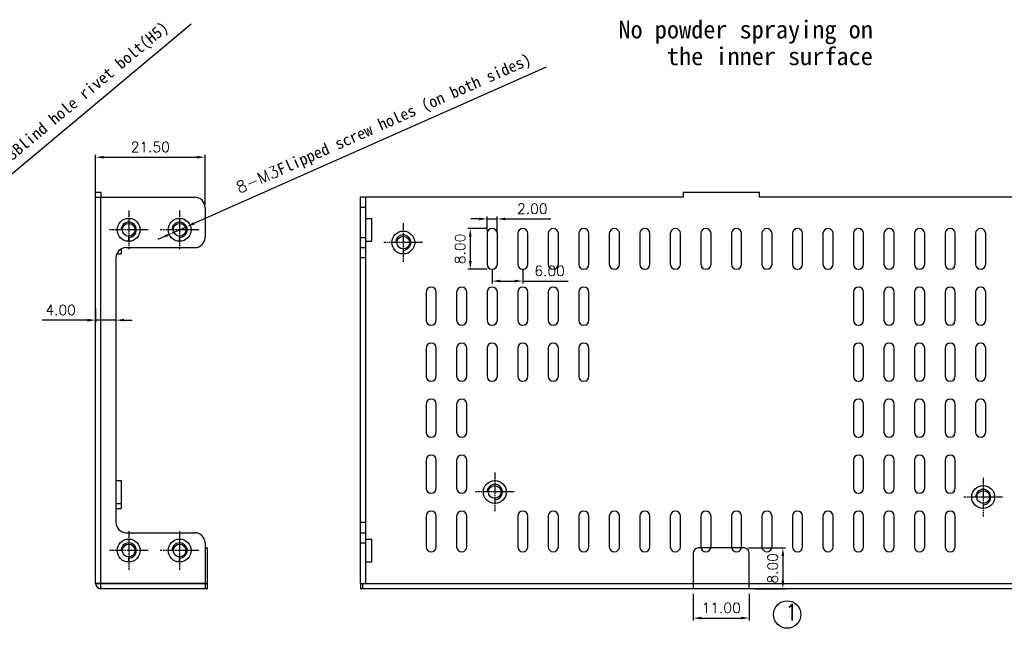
# Model space of a CAD drawing. Header units: millimetres. Extents: x 3323 to 3905, y -1050 to -642.
# Tile 5 of 12: x 3611 to 3804, y -874 to -755. Entities that reach past the tile are written whole.
import ezdxf

# ---------------------------------------------------------------- set-up
doc = ezdxf.new("R2010")
doc.units = ezdxf.units.MM
doc.linetypes.add('PHANTOM', pattern=[0.8, 0.45, -0.05, 0.1, -0.05, 0.1, -0.05])
doc.layers.add('DEFAULT_3', color=7, linetype='PHANTOM')
doc.layers.add('标注层', color=7, linetype='Continuous')
doc.styles.get("Standard").update_dxf_attribs({"font": 'txt', "bigfont": 'gbcbig.shx'})
doc.dimstyles.new('T2', dxfattribs={"dimtxt": 2, "dimasz": 1.6, "dimexe": 0.5, "dimexo": 1, "dimgap": 1, "dimtad": 1, "dimzin": 1, "dimdsep": 46, "dimtxsty": 'Standard', "dimcen": 0.5, "dimclrd": 4, "dimclre": 4, "dimclrt": 7, "dimadec": 1, "dimazin": 2, "dimtfac": 1, "dimtmove": 0, "dimatfit": 3, "dimfxl": 1.25, "dimarcsym": 0})

# ---------------------------------------------------------------- blocks, each defined once
blk = doc.blocks.new('*D21')
at = {"layer": 'Defpoints', "color": 0, "transparency": 16777216}
for p in [(3591.83, -799.33), (3594.13, -797.4)]:
    blk.add_point(p, dxfattribs=at)
at = {"layer": '标注层', "color": 4, "lineweight": -2, "transparency": 16777216}
for p, q in [((3644.33, -755.44), (3595.36, -796.38)), ((3591.83, -799.33), (3594.13, -797.4)), ((3590.6, -800.35), (3589.38, -801.38))]:
    blk.add_line(p, q, dxfattribs=at)
at = {"layer": '标注层', "color": 4, "transparency": 16777216}
for points in [[(3595.19, -796.17), (3595.53, -796.58), (3594.13, -797.4)], [(3590.43, -800.15), (3590.78, -800.56), (3591.83, -799.33)]]:
    blk.add_solid(points, dxfattribs=at)
at = {"layer": '标注层', "color": 7, "transparency": 16777216, "insert": (3622.33, -770.26), "char_height": 2, "attachment_point": 5, "rotation": 39.8984}
blk.add_mtext('{\\fKaiTi_GB2312|b0|i0|c134|p49;\\H1.1383x;4-M3\\fSimSun|b0|i0|c134|p2;Blind hole rivet bolt\\fKaiTi_GB2312|b0|i0|c134|p49;(H5)}', dxfattribs=at)
blk = doc.blocks.new('*D23')
at = {"layer": 'Defpoints', "color": 0, "transparency": 16777216}
for p in [(3704.52, -793.73), (3702.52, -797.16), (3704.52, -797.16)]:
    blk.add_point(p, dxfattribs=at)
at = {"layer": '标注层', "color": 4, "lineweight": -2, "transparency": 16777216}
for p, q in [((3702.52, -796.16), (3702.52, -793.23)), ((3704.52, -796.16), (3704.52, -793.23)), ((3700.92, -793.73), (3699.32, -793.73)), ((3702.52, -793.73), (3704.52, -793.73)), ((3706.12, -793.73), (3715.06, -793.73))]:
    blk.add_line(p, q, dxfattribs=at)
at = {"layer": '标注层', "color": 4, "transparency": 16777216}
for points in [[(3700.92, -793.46), (3700.92, -794), (3702.52, -793.73)], [(3706.12, -793.46), (3706.12, -794), (3704.52, -793.73)]]:
    blk.add_solid(points, dxfattribs=at)
at = {"layer": '标注层', "color": 7, "transparency": 16777216, "insert": (3711.39, -791.73), "char_height": 2, "attachment_point": 5}
blk.add_mtext('2.00', dxfattribs=at)
blk = doc.blocks.new('*D24')
at = {"layer": 'Defpoints', "color": 0, "transparency": 16777216}
for p in [(3703.52, -795.62), (3699.21, -803.62), (3703.52, -803.62)]:
    blk.add_point(p, dxfattribs=at)
at = {"layer": '标注层', "color": 4, "lineweight": -2, "transparency": 16777216}
for p, q in [((3702.52, -795.62), (3698.71, -795.62)), ((3699.21, -797.22), (3699.21, -802.02)), ((3702.52, -803.62), (3698.71, -803.62))]:
    blk.add_line(p, q, dxfattribs=at)
at = {"layer": '标注层', "color": 4, "transparency": 16777216}
for points in [[(3698.94, -797.22), (3699.47, -797.22), (3699.21, -795.62)], [(3698.94, -802.02), (3699.47, -802.02), (3699.21, -803.62)]]:
    blk.add_solid(points, dxfattribs=at)
at = {"layer": '标注层', "color": 7, "transparency": 16777216, "insert": (3697.21, -799.62), "char_height": 2, "attachment_point": 5, "rotation": 90}
blk.add_mtext('8.00', dxfattribs=at)
blk = doc.blocks.new('*D25')
at = {"layer": 'Defpoints', "color": 0, "transparency": 16777216}
for p in [(3703.52, -802.62), (3709.52, -802.62), (3709.52, -805.94)]:
    blk.add_point(p, dxfattribs=at)
at = {"layer": '标注层', "color": 4, "lineweight": -2, "transparency": 16777216}
for p, q in [((3703.52, -803.62), (3703.52, -806.44)), ((3709.52, -803.62), (3709.52, -806.44)), ((3705.12, -805.94), (3707.92, -805.94)), ((3709.52, -805.94), (3718.46, -805.94))]:
    blk.add_line(p, q, dxfattribs=at)
at = {"layer": '标注层', "color": 4, "transparency": 16777216}
for points in [[(3705.12, -805.67), (3705.12, -806.2), (3703.52, -805.94)], [(3707.92, -805.67), (3707.92, -806.2), (3709.52, -805.94)]]:
    blk.add_solid(points, dxfattribs=at)
at = {"layer": '标注层', "color": 7, "transparency": 16777216, "insert": (3714.79, -803.94), "char_height": 2, "attachment_point": 5}
blk.add_mtext('6.00', dxfattribs=at)
blk = doc.blocks.new('*D1230')
at = {"layer": 'Defpoints', "color": 0, "transparency": 16777216}
for p in [(3647.06, -781.61), (3625.56, -791.92), (3647.06, -791.92)]:
    blk.add_point(p, dxfattribs=at)
at = {"layer": '标注层', "color": 4, "lineweight": -2, "transparency": 16777216}
for p, q in [((3625.56, -790.92), (3625.56, -781.11)), ((3627.16, -781.61), (3645.46, -781.61)), ((3647.06, -790.92), (3647.06, -781.11))]:
    blk.add_line(p, q, dxfattribs=at)
at = {"layer": '标注层', "color": 4, "transparency": 16777216}
for points in [[(3627.16, -781.34), (3627.16, -781.87), (3625.56, -781.61)], [(3645.46, -781.34), (3645.46, -781.87), (3647.06, -781.61)]]:
    blk.add_solid(points, dxfattribs=at)
at = {"layer": '标注层', "color": 7, "transparency": 16777216, "insert": (3636.31, -779.61), "char_height": 2, "attachment_point": 5}
blk.add_mtext('21.50', dxfattribs=at)
blk = doc.blocks.new('*D1234')
at = {"layer": 'Defpoints', "color": 0, "transparency": 16777216}
for p in [(3643.43, -795.26), (3640.69, -796.47)]:
    blk.add_point(p, dxfattribs=at)
at = {"layer": '标注层', "color": 4, "lineweight": -2, "transparency": 16777216}
for p, q in [((3714.1, -763.89), (3644.89, -794.61)), ((3640.69, -796.47), (3643.43, -795.26)), ((3639.23, -797.12), (3637.76, -797.77))]:
    blk.add_line(p, q, dxfattribs=at)
at = {"layer": '标注层', "color": 4, "transparency": 16777216}
for points in [[(3644.78, -794.36), (3645, -794.85), (3643.43, -795.26)], [(3639.12, -796.88), (3639.33, -797.37), (3640.69, -796.47)]]:
    blk.add_solid(points, dxfattribs=at)
at = {"layer": '标注层', "color": 7, "transparency": 16777216, "insert": (3682.29, -775.25), "char_height": 2, "attachment_point": 5, "rotation": 23.9329}
blk.add_mtext('{\\H1.1383x;8-M3\\fSimSun|b0|i0|c134|p2;Flipped screw holes (on both sides)}', dxfattribs=at)
blk = doc.blocks.new('*D1231')
at = {"layer": 'Defpoints', "color": 0, "transparency": 16777216}
for p in [(3625.56, -810.34), (3629.56, -810.34), (3625.56, -813.61)]:
    blk.add_point(p, dxfattribs=at)
at = {"layer": '标注层', "color": 4, "lineweight": -2, "transparency": 16777216}
for p, q in [((3625.56, -811.34), (3625.56, -814.11)), ((3629.56, -811.34), (3629.56, -814.11)), ((3623.96, -813.61), (3615.03, -813.61)), ((3629.56, -813.61), (3625.56, -813.61)), ((3631.16, -813.61), (3632.76, -813.61))]:
    blk.add_line(p, q, dxfattribs=at)
at = {"layer": '标注层', "color": 4, "transparency": 16777216}
for points in [[(3623.96, -813.35), (3623.96, -813.88), (3625.56, -813.61)], [(3631.16, -813.35), (3631.16, -813.88), (3629.56, -813.61)]]:
    blk.add_solid(points, dxfattribs=at)
at = {"layer": '标注层', "color": 7, "transparency": 16777216, "insert": (3618.69, -811.61), "char_height": 2, "attachment_point": 5}
blk.add_mtext('4.00', dxfattribs=at)
blk = doc.blocks.new('*D1235')
at = {"layer": 'Defpoints', "color": 0, "transparency": 16777216}
for p in [(3743.02, -866.37), (3754.02, -866.37), (3754.02, -872.14)]:
    blk.add_point(p, dxfattribs=at)
at = {"layer": '标注层', "color": 4, "lineweight": -2, "transparency": 16777216}
for p, q in [((3743.02, -867.37), (3743.02, -872.64)), ((3754.02, -867.37), (3754.02, -872.64)), ((3744.62, -872.14), (3752.42, -872.14))]:
    blk.add_line(p, q, dxfattribs=at)
at = {"layer": '标注层', "color": 4, "transparency": 16777216}
for points in [[(3744.62, -871.88), (3744.62, -872.41), (3743.02, -872.14)], [(3752.42, -871.88), (3752.42, -872.41), (3754.02, -872.14)]]:
    blk.add_solid(points, dxfattribs=at)
at = {"layer": '标注层', "color": 7, "transparency": 16777216, "insert": (3748.52, -870.14), "char_height": 2, "attachment_point": 5}
blk.add_mtext('11.00', dxfattribs=at)
blk = doc.blocks.new('*D1236')
at = {"layer": 'Defpoints', "color": 0, "transparency": 16777216}
for p in [(3752.86, -858.37), (3754.02, -866.37), (3760.65, -866.37)]:
    blk.add_point(p, dxfattribs=at)
at = {"layer": '标注层', "color": 4, "lineweight": -2, "transparency": 16777216}
for p, q in [((3753.86, -858.37), (3761.15, -858.37)), ((3760.65, -859.97), (3760.65, -864.77)), ((3755.02, -866.37), (3761.15, -866.37))]:
    blk.add_line(p, q, dxfattribs=at)
at = {"layer": '标注层', "color": 4, "transparency": 16777216}
for points in [[(3760.39, -859.97), (3760.92, -859.97), (3760.65, -858.37)], [(3760.39, -864.77), (3760.92, -864.77), (3760.65, -866.37)]]:
    blk.add_solid(points, dxfattribs=at)
at = {"layer": '标注层', "color": 7, "transparency": 16777216, "insert": (3758.65, -862.37), "char_height": 2, "attachment_point": 5, "rotation": 90}
blk.add_mtext('8.00', dxfattribs=at)

msp = doc.modelspace()

# ---------------------------------------------------------------- linework, layer by layer
at = {"color": 7}
for p, q in [((3625.559, -865.366), (3625.559, -788.516)), ((3626.559, -788.516), (3625.559, -788.516)), ((3625.559, -789.466), (3645.059, -789.466)), ((3626.559, -865.316), (3626.559, -789.466)), ((3677.623, -865.316), (3677.623, -789.466)), ((3678.623, -789.466), (3677.623, -789.466)), ((3647.059, -791.466), (3647.059, -797.366)), ((3678.623, -791.466), (3677.623, -791.466)), ((3632.059, -793.616), (3632.059, -794.616)), ((3642.059, -793.616), (3642.059, -794.616)), ((3632.059, -798.116), (3632.059, -797.116)), ((3642.059, -798.116), (3642.059, -797.116)), ((3677.623, -797.366), (3678.623, -797.366)), ((3684.773, -798.366), (3683.773, -798.366)), ((3688.273, -798.366), (3687.273, -798.366)), ((3631.559, -799.366), (3645.059, -799.366)), ((3677.623, -799.366), (3678.623, -799.366)), ((3629.559, -801.366), (3629.559, -853.366)), ((3678.623, -801.366), (3677.623, -801.366)), ((3702.773, -847.366), (3701.773, -847.366)), ((3706.273, -847.366), (3705.273, -847.366)), ((3798.773, -848.366), (3797.773, -848.366)), ((3802.273, -848.366), (3801.273, -848.366)), ((3678.623, -853.366), (3677.623, -853.366)), ((3631.559, -855.366), (3645.059, -855.366)), ((3677.623, -855.366), (3678.623, -855.366)), ((3632.059, -856.616), (3632.059, -857.616)), ((3642.059, -856.616), (3642.059, -857.616)), ((3647.059, -857.366), (3647.059, -865.316)), ((3677.623, -857.366), (3678.623, -857.366)), ((3647.459, -858.366), (3647.059, -858.366)), ((3647.459, -858.366), (3647.459, -866.366)), ((3753.023, -858.366), (3744.023, -858.366)), ((3632.059, -861.116), (3632.059, -860.116)), ((3642.059, -861.116), (3642.059, -860.116)), ((3743.023, -859.366), (3743.023, -866.366)), ((3754.023, -866.366), (3754.023, -859.366)), ((3647.059, -865.316), (3625.559, -865.316)), ((3625.559, -865.366), (3626.559, -865.366)), ((3626.559, -866.366), (3626.559, -865.366)), ((3647.459, -866.366), (3626.559, -866.366)), ((3647.059, -865.366), (3647.059, -866.366)), ((3677.623, -865.316), (3678.623, -865.316)), ((3677.623, -865.366), (3677.623, -866.366)), ((3819.423, -866.366), (3677.623, -866.366)), ((3678.023, -865.366), (3678.023, -866.366))]:
    msp.add_line(p, q, dxfattribs=at)
at = {"color": 3}
for p, q in [((3626.559, -788.516), (3626.559, -789.466)), ((3678.623, -789.466), (3678.623, -865.316)), ((3741.023, -789.466), (3678.623, -789.466)), ((3741.023, -788.516), (3741.023, -789.466)), ((3756.023, -788.516), (3741.023, -788.516)), ((3756.023, -789.466), (3756.023, -788.516)), ((3818.423, -789.466), (3756.023, -789.466)), ((3678.623, -793.616), (3679.823, -793.616)), ((3679.823, -798.116), (3679.823, -793.616)), ((3702.523, -796.616), (3702.523, -802.616)), ((3704.523, -802.616), (3704.523, -796.616)), ((3708.523, -796.616), (3708.523, -802.616)), ((3710.523, -802.616), (3710.523, -796.616)), ((3714.523, -796.616), (3714.523, -802.616)), ((3716.523, -802.616), (3716.523, -796.616)), ((3720.523, -796.616), (3720.523, -802.616)), ((3722.523, -802.616), (3722.523, -796.616)), ((3726.523, -796.616), (3726.523, -802.616)), ((3728.523, -802.616), (3728.523, -796.616)), ((3732.523, -796.616), (3732.523, -802.616)), ((3734.523, -802.616), (3734.523, -796.616)), ((3738.523, -796.616), (3738.523, -802.616)), ((3740.523, -802.616), (3740.523, -796.616)), ((3744.523, -796.616), (3744.523, -802.616)), ((3746.523, -802.616), (3746.523, -796.616)), ((3750.523, -796.616), (3750.523, -802.616)), ((3752.523, -802.616), (3752.523, -796.616)), ((3756.523, -796.616), (3756.523, -802.616)), ((3758.523, -802.616), (3758.523, -796.616)), ((3762.523, -796.616), (3762.523, -802.616)), ((3764.523, -802.616), (3764.523, -796.616)), ((3768.523, -796.616), (3768.523, -802.616)), ((3770.523, -802.616), (3770.523, -796.616)), ((3774.523, -796.616), (3774.523, -802.616)), ((3776.523, -802.616), (3776.523, -796.616)), ((3780.523, -796.616), (3780.523, -802.616)), ((3782.523, -802.616), (3782.523, -796.616)), ((3786.523, -796.616), (3786.523, -802.616)), ((3788.523, -802.616), (3788.523, -796.616)), ((3792.523, -796.616), (3792.523, -802.616)), ((3794.523, -802.616), (3794.523, -796.616)), ((3798.523, -796.616), (3798.523, -802.616)), ((3800.523, -802.616), (3800.523, -796.616)), ((3678.623, -798.116), (3679.823, -798.116)), ((3629.708, -800.616), (3630.559, -800.616)), ((3630.559, -799.634), (3630.559, -800.616)), ((3690.523, -808.116), (3690.523, -813.616)), ((3692.523, -813.616), (3692.523, -808.116)), ((3696.523, -808.116), (3696.523, -813.616)), ((3698.523, -813.616), (3698.523, -808.116)), ((3702.523, -808.116), (3702.523, -813.616)), ((3704.523, -813.616), (3704.523, -808.116)), ((3708.523, -808.116), (3708.523, -813.616)), ((3710.523, -813.616), (3710.523, -808.116)), ((3714.523, -808.116), (3714.523, -813.616)), ((3716.523, -813.616), (3716.523, -808.116)), ((3720.523, -808.116), (3720.523, -813.616)), ((3722.523, -813.616), (3722.523, -808.116)), ((3774.523, -808.116), (3774.523, -813.616)), ((3776.523, -813.616), (3776.523, -808.116)), ((3780.523, -808.116), (3780.523, -813.616)), ((3782.523, -813.616), (3782.523, -808.116)), ((3786.523, -808.116), (3786.523, -813.616)), ((3788.523, -813.616), (3788.523, -808.116)), ((3792.523, -808.116), (3792.523, -813.616)), ((3794.523, -813.616), (3794.523, -808.116)), ((3798.523, -808.116), (3798.523, -813.616)), ((3800.523, -813.616), (3800.523, -808.116)), ((3690.523, -819.116), (3690.523, -824.616)), ((3692.523, -824.616), (3692.523, -819.116)), ((3696.523, -819.116), (3696.523, -824.616)), ((3698.523, -824.616), (3698.523, -819.116)), ((3702.523, -819.116), (3702.523, -824.616)), ((3704.523, -824.616), (3704.523, -819.116)), ((3708.523, -819.116), (3708.523, -824.616)), ((3710.523, -824.616), (3710.523, -819.116)), ((3714.523, -819.116), (3714.523, -824.616)), ((3716.523, -824.616), (3716.523, -819.116)), ((3720.523, -819.116), (3720.523, -824.616)), ((3722.523, -824.616), (3722.523, -819.116)), ((3774.523, -819.116), (3774.523, -824.616)), ((3776.523, -824.616), (3776.523, -819.116)), ((3780.523, -819.116), (3780.523, -824.616)), ((3782.523, -824.616), (3782.523, -819.116)), ((3786.523, -819.116), (3786.523, -824.616)), ((3788.523, -824.616), (3788.523, -819.116)), ((3792.523, -819.116), (3792.523, -824.616)), ((3794.523, -824.616), (3794.523, -819.116)), ((3798.523, -819.116), (3798.523, -824.616)), ((3800.523, -824.616), (3800.523, -819.116)), ((3690.523, -830.116), (3690.523, -835.616)), ((3692.523, -835.616), (3692.523, -830.116)), ((3696.523, -830.116), (3696.523, -835.616)), ((3698.523, -835.616), (3698.523, -830.116)), ((3774.523, -830.116), (3774.523, -835.616)), ((3776.523, -835.616), (3776.523, -830.116)), ((3780.523, -830.116), (3780.523, -835.616)), ((3782.523, -835.616), (3782.523, -830.116)), ((3786.523, -830.116), (3786.523, -835.616)), ((3788.523, -835.616), (3788.523, -830.116)), ((3792.523, -830.116), (3792.523, -835.616)), ((3794.523, -835.616), (3794.523, -830.116)), ((3798.523, -830.116), (3798.523, -835.616)), ((3800.523, -835.616), (3800.523, -830.116)), ((3690.523, -841.116), (3690.523, -846.616)), ((3692.523, -846.616), (3692.523, -841.116)), ((3696.523, -841.116), (3696.523, -846.616)), ((3698.523, -846.616), (3698.523, -841.116)), ((3774.523, -841.116), (3774.523, -846.616)), ((3776.523, -846.616), (3776.523, -841.116)), ((3780.523, -841.116), (3780.523, -846.616)), ((3782.523, -846.616), (3782.523, -841.116)), ((3786.523, -841.116), (3786.523, -846.616)), ((3788.523, -846.616), (3788.523, -841.116)), ((3792.523, -841.116), (3792.523, -846.616)), ((3794.523, -846.616), (3794.523, -841.116)), ((3629.559, -845.116), (3630.559, -845.116)), ((3630.559, -845.116), (3630.559, -850.616)), ((3629.559, -849.616), (3630.559, -849.616)), ((3629.559, -850.616), (3630.559, -850.616)), ((3690.523, -852.116), (3690.523, -858.116)), ((3692.523, -858.116), (3692.523, -852.116)), ((3696.523, -852.116), (3696.523, -858.116)), ((3698.523, -858.116), (3698.523, -852.116)), ((3708.523, -852.116), (3708.523, -858.116)), ((3710.523, -858.116), (3710.523, -852.116)), ((3714.523, -852.116), (3714.523, -858.116)), ((3716.523, -858.116), (3716.523, -852.116)), ((3720.523, -852.116), (3720.523, -858.116)), ((3722.523, -858.116), (3722.523, -852.116)), ((3726.523, -852.116), (3726.523, -858.116)), ((3728.523, -858.116), (3728.523, -852.116)), ((3732.523, -852.116), (3732.523, -858.116)), ((3734.523, -858.116), (3734.523, -852.116)), ((3738.523, -852.116), (3738.523, -858.116)), ((3740.523, -858.116), (3740.523, -852.116)), ((3744.523, -852.116), (3744.523, -858.116)), ((3746.523, -858.116), (3746.523, -852.116)), ((3750.523, -852.116), (3750.523, -858.116)), ((3752.523, -858.116), (3752.523, -852.116)), ((3756.523, -852.116), (3756.523, -858.116)), ((3758.523, -858.116), (3758.523, -852.116)), ((3762.523, -852.116), (3762.523, -858.116)), ((3764.523, -858.116), (3764.523, -852.116)), ((3768.523, -852.116), (3768.523, -858.116)), ((3770.523, -858.116), (3770.523, -852.116)), ((3774.523, -852.116), (3774.523, -858.116)), ((3776.523, -858.116), (3776.523, -852.116)), ((3780.523, -852.116), (3780.523, -858.116)), ((3782.523, -858.116), (3782.523, -852.116)), ((3786.523, -852.116), (3786.523, -858.116)), ((3788.523, -858.116), (3788.523, -852.116)), ((3792.523, -852.116), (3792.523, -858.116)), ((3794.523, -858.116), (3794.523, -852.116)), ((3678.623, -856.616), (3679.823, -856.616)), ((3679.823, -861.116), (3679.823, -856.616)), ((3678.623, -861.116), (3679.823, -861.116)), ((3626.559, -865.316), (3626.559, -865.366)), ((3626.559, -865.366), (3647.459, -865.366)), ((3646.459, -865.316), (3646.459, -865.366)), ((3677.623, -865.316), (3677.623, -865.366)), ((3677.623, -865.366), (3819.423, -865.366))]:
    msp.add_line(p, q, dxfattribs=at)
at = {"color": 7}
for centre, radius in [((3632.059, -795.866), 2.25), ((3632.059, -795.866), 1.25), ((3642.059, -795.866), 2.25), ((3642.059, -795.866), 1.25), ((3632.059, -858.866), 2.25), ((3642.059, -858.866), 2.25), ((3632.059, -858.866), 1.25), ((3642.059, -858.866), 1.25)]:
    msp.add_circle(centre, radius, dxfattribs=at)
at = {"color": 3}
for centre, radius in [((3686.023, -798.366), 2.25), ((3686.023, -798.366), 1.25), ((3704.023, -847.366), 2.25), ((3704.023, -847.366), 1.25), ((3800.023, -848.366), 2.25), ((3800.023, -848.366), 1.25)]:
    msp.add_circle(centre, radius, dxfattribs=at)
at = {"color": 1}
msp.add_circle((3761.492, -871.443), 2.705, dxfattribs=at)
at = {"color": 7}
for centre, radius, start, end in [((3645.059, -791.466), 2, 0, 90), ((3645.059, -797.366), 2, 270, 0), ((3631.559, -801.366), 2, 90, 180), ((3631.559, -853.366), 2, 180, 270), ((3645.059, -857.366), 2, 0, 90), ((3744.023, -859.366), 1, 90, 180), ((3753.023, -859.366), 1, 0, 90), ((3626.559, -865.366), 1, 180, 270)]:
    msp.add_arc(centre, radius, start, end, dxfattribs=at)
at = {"color": 6, "linetype": 'Continuous'}
for centre in [(3632.059, -795.866), (3642.059, -795.866), (3686.023, -798.366), (3704.023, -847.366), (3800.023, -848.366), (3632.059, -858.866), (3642.059, -858.866)]:
    msp.add_arc(centre, 1.5, 270, 180, dxfattribs=at)
at = {"color": 3}
for centre, start, end in [((3703.523, -796.616), 0, 180), ((3709.523, -796.616), 0, 180), ((3715.523, -796.616), 0, 180), ((3721.523, -796.616), 0, 180), ((3727.523, -796.616), 0, 180), ((3733.523, -796.616), 0, 180), ((3739.523, -796.616), 0, 180), ((3745.523, -796.616), 0, 180), ((3751.523, -796.616), 0, 180), ((3757.523, -796.616), 0, 180), ((3763.523, -796.616), 0, 180), ((3769.523, -796.616), 0, 180), ((3775.523, -796.616), 0, 180), ((3781.523, -796.616), 0, 180), ((3787.523, -796.616), 0, 180), ((3793.523, -796.616), 0, 180), ((3799.523, -796.616), 0, 180), ((3703.523, -802.616), 180, 0), ((3709.523, -802.616), 180, 0), ((3715.523, -802.616), 180, 0), ((3721.523, -802.616), 180, 0), ((3727.523, -802.616), 180, 0), ((3733.523, -802.616), 180, 0), ((3739.523, -802.616), 180, 0), ((3745.523, -802.616), 180, 0), ((3751.523, -802.616), 180, 0), ((3757.523, -802.616), 180, 0), ((3763.523, -802.616), 180, 0), ((3769.523, -802.616), 180, 0), ((3775.523, -802.616), 180, 0), ((3781.523, -802.616), 180, 0), ((3787.523, -802.616), 180, 0), ((3793.523, -802.616), 180, 0), ((3799.523, -802.616), 180, 0), ((3691.523, -808.116), 0, 180), ((3697.523, -808.116), 0, 180), ((3703.523, -808.116), 0, 180), ((3709.523, -808.116), 0, 180), ((3715.523, -808.116), 0, 180), ((3721.523, -808.116), 0, 180), ((3775.523, -808.116), 0, 180), ((3781.523, -808.116), 0, 180), ((3787.523, -808.116), 0, 180), ((3793.523, -808.116), 0, 180), ((3799.523, -808.116), 0, 180), ((3691.523, -813.616), 180, 0), ((3697.523, -813.616), 180, 0), ((3703.523, -813.616), 180, 0), ((3709.523, -813.616), 180, 0), ((3715.523, -813.616), 180, 0), ((3721.523, -813.616), 180, 0), ((3775.523, -813.616), 180, 0), ((3781.523, -813.616), 180, 0), ((3787.523, -813.616), 180, 0), ((3793.523, -813.616), 180, 0), ((3799.523, -813.616), 180, 0), ((3691.523, -819.116), 0, 180), ((3697.523, -819.116), 0, 180), ((3703.523, -819.116), 0, 180), ((3709.523, -819.116), 0, 180), ((3715.523, -819.116), 0, 180), ((3721.523, -819.116), 0, 180), ((3775.523, -819.116), 0, 180), ((3781.523, -819.116), 0, 180), ((3787.523, -819.116), 0, 180), ((3793.523, -819.116), 0, 180), ((3799.523, -819.116), 0, 180), ((3691.523, -824.616), 180, 0), ((3697.523, -824.616), 180, 0), ((3703.523, -824.616), 180, 0), ((3709.523, -824.616), 180, 0), ((3715.523, -824.616), 180, 0), ((3721.523, -824.616), 180, 0), ((3775.523, -824.616), 180, 0), ((3781.523, -824.616), 180, 0), ((3787.523, -824.616), 180, 0), ((3793.523, -824.616), 180, 0), ((3799.523, -824.616), 180, 0), ((3691.523, -830.116), 0, 180), ((3697.523, -830.116), 0, 180), ((3775.523, -830.116), 0, 180), ((3781.523, -830.116), 0, 180), ((3787.523, -830.116), 0, 180), ((3793.523, -830.116), 0, 180), ((3799.523, -830.116), 0, 180), ((3691.523, -835.616), 180, 0), ((3697.523, -835.616), 180, 0), ((3775.523, -835.616), 180, 0), ((3781.523, -835.616), 180, 0), ((3787.523, -835.616), 180, 0), ((3793.523, -835.616), 180, 0), ((3799.523, -835.616), 180, 0), ((3691.523, -841.116), 0, 180), ((3697.523, -841.116), 0, 180), ((3775.523, -841.116), 0, 180), ((3781.523, -841.116), 0, 180), ((3787.523, -841.116), 0, 180), ((3793.523, -841.116), 0, 180), ((3691.523, -846.616), 180, 0), ((3697.523, -846.616), 180, 0), ((3775.523, -846.616), 180, 0), ((3781.523, -846.616), 180, 0), ((3787.523, -846.616), 180, 0), ((3793.523, -846.616), 180, 0), ((3691.523, -852.116), 0, 180), ((3697.523, -852.116), 0, 180), ((3709.523, -852.116), 0, 180), ((3715.523, -852.116), 0, 180), ((3721.523, -852.116), 0, 180), ((3727.523, -852.116), 0, 180), ((3733.523, -852.116), 0, 180), ((3739.523, -852.116), 0, 180), ((3745.523, -852.116), 0, 180), ((3751.523, -852.116), 0, 180), ((3757.523, -852.116), 0, 180), ((3763.523, -852.116), 0, 180), ((3769.523, -852.116), 0, 180), ((3775.523, -852.116), 0, 180), ((3781.523, -852.116), 0, 180), ((3787.523, -852.116), 0, 180), ((3793.523, -852.116), 0, 180), ((3691.523, -858.116), 180, 0), ((3697.523, -858.116), 180, 0), ((3709.523, -858.116), 180, 0), ((3715.523, -858.116), 180, 0), ((3721.523, -858.116), 180, 0), ((3727.523, -858.116), 180, 0), ((3733.523, -858.116), 180, 0), ((3739.523, -858.116), 180, 0), ((3745.523, -858.116), 180, 0), ((3751.523, -858.116), 180, 0), ((3757.523, -858.116), 180, 0), ((3763.523, -858.116), 180, 0), ((3769.523, -858.116), 180, 0), ((3775.523, -858.116), 180, 0), ((3781.523, -858.116), 180, 0), ((3787.523, -858.116), 180, 0), ((3793.523, -858.116), 180, 0)]:
    msp.add_arc(centre, 1, start, end, dxfattribs=at)
at = {"layer": 'DEFAULT_3', "color": 1, "linetype": 'PHANTOM', "ltscale": 3}
for p, q in [((3632.059, -792.062), (3632.059, -799.67)), ((3642.059, -792.062), (3642.059, -799.67)), ((3686.023, -794.562), (3686.023, -802.17)), ((3635.863, -795.866), (3628.255, -795.866)), ((3645.863, -795.866), (3638.255, -795.866)), ((3689.827, -798.366), (3682.219, -798.366)), ((3704.023, -843.562), (3704.023, -851.17)), ((3800.023, -844.562), (3800.023, -852.17)), ((3707.827, -847.366), (3700.219, -847.366)), ((3803.827, -848.366), (3796.219, -848.366)), ((3632.059, -855.062), (3632.059, -862.67)), ((3642.059, -855.062), (3642.059, -862.67)), ((3635.863, -858.866), (3628.255, -858.866)), ((3645.863, -858.866), (3638.255, -858.866))]:
    msp.add_line(p, q, dxfattribs=at)

# ---------------------------------------------------------------- texts
at = {"color": 1, "linetype": 'Continuous', "insert": (3778.332, -754.771), "char_height": 3.5, "width": 53.77801, "attachment_point": 3, "line_spacing_factor": 0.9}
msp.add_mtext('{\\fSimSun|b0|i0|c134|p2;No powder spraying on the inner surface}', dxfattribs=at)
at = {"color": 1, "insert": (3760.986, -869.413), "char_height": 3.18, "width": 80.73034, "attachment_point": 1}
msp.add_mtext('1', dxfattribs=at)

# ---------------------------------------------------------------- dimensions: what is measured, and where the dimension line sits
at = {"layer": '标注层', "color": 1}
for p1, p2, text, picture, middle in [((3591.832, -799.328), (3594.133, -797.403), '{\\fKaiTi_GB2312|b0|i0|c134|p49;\\H1.1383x;4-M3\\fSimSun|b0|i0|c134|p2;Blind hole rivet bolt\\fKaiTi_GB2312|b0|i0|c134|p49;(H5)}', '*D21', (3624.083, -772.363)), ((3640.688, -796.474), (3643.43, -795.257), '{\\H1.1383x;8-M3\\fSimSun|b0|i0|c134|p2;Flipped screw holes (on both sides)}', '*D1234', (3683.312, -777.556))]:
    dim = msp.add_diameter_dim_2p(p1=p1, p2=p2, text=text, dimstyle='T2', dxfattribs=at)
    dim.commit()
    dim.dimension.update_dxf_attribs({"geometry": picture, "text_midpoint": middle, "dimtype": 163})
for base, p1, p2, picture, middle in [((3647.059, -781.606), (3625.559, -791.923), (3647.059, -791.923), '*D1230', (3636.309, -779.606)), ((3704.523, -793.731), (3702.523, -797.161), (3704.523, -797.161), '*D23', (3711.39, -791.731)), ((3709.523, -805.937), (3703.523, -802.616), (3709.523, -802.616), '*D25', (3714.79, -803.937)), ((3625.559, -813.614), (3629.559, -810.338), (3625.559, -810.338), '*D1231', (3618.692, -811.614)), ((3754.023, -872.144), (3743.023, -866.366), (3754.023, -866.366), '*D1235', (3748.523, -870.144))]:
    dim = msp.add_linear_dim(base=base, p1=p1, p2=p2, dimstyle='T2', dxfattribs=at)
    dim.commit()
    dim.dimension.update_dxf_attribs({"geometry": picture, "text_midpoint": middle})
for base, p1, p2, picture, middle in [((3699.208, -803.616), (3703.523, -795.616), (3703.523, -803.616), '*D24', (3697.208, -799.616)), ((3760.655, -866.366), (3752.858, -858.366), (3754.023, -866.366), '*D1236', (3758.655, -862.366))]:
    dim = msp.add_linear_dim(base=base, p1=p1, p2=p2, angle=90, dimstyle='T2', dxfattribs=at)
    dim.commit()
    dim.dimension.update_dxf_attribs({"geometry": picture, "text_midpoint": middle})

doc.saveas('drawing.dxf')
